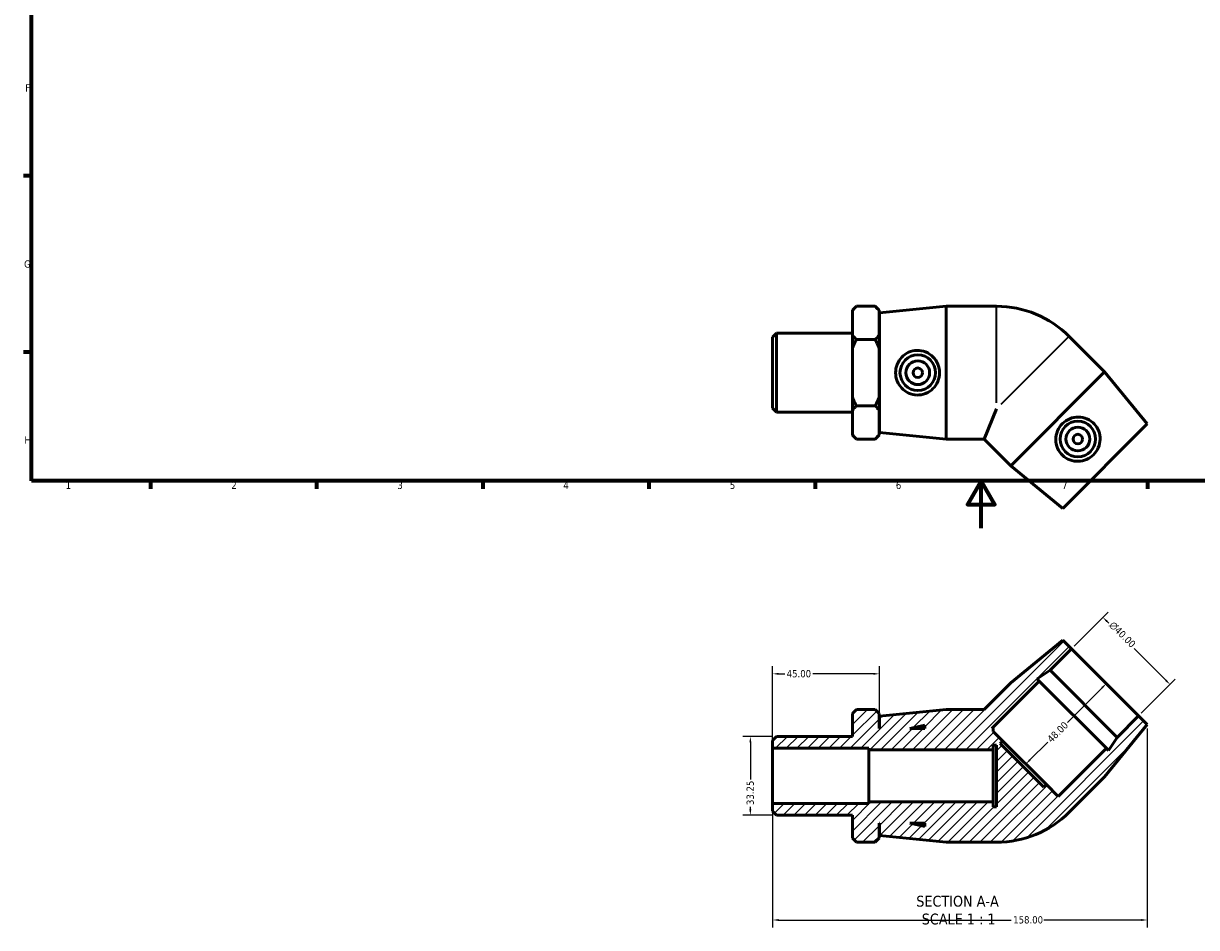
# Model space of a CAD drawing. Header units: millimetres. Extents: x 0 to 895, y -168 to 594.
# Tile 1 of 3: x 17 to 511, y -168 to 213. Entities that reach past the tile are written whole.
import ezdxf

# ---------------------------------------------------------------- set-up
doc = ezdxf.new("R2010")
doc.units = ezdxf.units.MM
for name, color, linetype, lineweight in [('Border (ANSI)', 7, 'Continuous', 70), ('Dimension (ANSI)', 7, 'Continuous', 25), ('Hatch (ANSI)', 7, 'Continuous', 18), ('Symbol (ANSI)', 7, 'Continuous', 25), ('Visible (ANSI)', 7, 'Continuous', 50), ('Visible Narrow (ANSI)', 7, 'Continuous', 35)]:
    doc.layers.add(name, color=color, linetype=linetype, lineweight=lineweight)
doc.styles.add('Label Text (ANSI)', font='tahoma.ttf')
doc.styles.add('Note Text (ANSI)', font='tahoma.ttf')
doc.dimstyles.new('Default - mm (ANSI)', dxfattribs={"dimtxt": 3.048, "dimasz": 2.5, "dimexe": 3.175, "dimexo": 1.6002, "dimgap": 0.8, "dimtad": 0, "dimtoh": 1, "dimrnd": 1e-08, "dimzin": 4, "dimdsep": 46, "dimtxsty": 'Note Text (ANSI)', "dimcen": 0.09, "dimdle": 10, "dimclrd": 256, "dimclre": 256, "dimclrt": 230, "dimadec": 1, "dimazin": 1, "dimtfac": 1, "dimtofl": 0, "dimtmove": 0, "dimatfit": 3, "dimfxl": 1, "dimtolj": 1, "dimtzin": 4, "dimlwd": -1, "dimlwe": -1, "dimarcsym": 0})

# ---------------------------------------------------------------- blocks, each defined once
blk = doc.blocks.new('Borders Default Border')
at = {"layer": 'Border (ANSI)'}
for p, q in [((20, 148.5), (16.55, 148.5)), ((20, 74.25), (16.55, 74.25)), ((70.08, 20), (70.08, 16.55)), ((140.17, 20), (140.17, 16.55)), ((210.25, 20), (210.25, 16.55)), ((280.33, 20), (280.33, 16.55)), ((350.42, 20), (350.42, 16.55)), ((490.58, 20), (490.58, 16.55))]:
    blk.add_line(p, q, dxfattribs=at)
at = {"layer": 'Border (ANSI)', "flags": 128}
for points in [[(20, 20), (20, 574), (821, 574), (821, 20), (20, 20)], [(420.5, 0), (420.5, 20), (414.73, 10), (426.27, 10), (420.5, 20)]]:
    blk.add_lwpolyline(points, dxfattribs=at)
at = {"layer": 'Border (ANSI)', "color": 230, "true_color": 0xff0080, "char_height": 3.05, "attachment_point": 7, "style": 'Note Text (ANSI)'}
for s, insert in [('F', (17.29, 184.1)), ('G', (16.81, 109.79)), ('H', (16.97, 35.6)), ('1', (34.35, 16.55)), ('2', (104.2, 16.55)), ('3', (174.26, 16.49)), ('4', (244.23, 16.55)), ('5', (314.48, 16.49)), ('6', (384.49, 16.49)), ('7', (454.6, 16.55))]:
    blk.add_mtext(s, dxfattribs=dict(at, insert=insert))
blk = doc.blocks.new('*D7')
at = {"layer": 'Defpoints', "color": 0, "transparency": 16777216}
for p in [(334.19, -87.81), (323.13, -121.06), (334.19, -121.06)]:
    blk.add_point(p, dxfattribs=at)
at = {"layer": 'Dimension (ANSI)', "transparency": 16777216}
for p, q in [((332.59, -87.81), (319.95, -87.81)), ((323.13, -90.31), (323.13, -105.95)), ((323.13, -118.56), (323.13, -117.55)), ((332.59, -121.06), (319.95, -121.06))]:
    blk.add_line(p, q, dxfattribs=at)
for points in [[(322.71, -90.31), (323.54, -90.31), (323.13, -87.81)], [(322.71, -118.56), (323.54, -118.56), (323.13, -121.06)]]:
    blk.add_solid(points, dxfattribs=at)
at = {"layer": 'Dimension (ANSI)', "color": 230, "true_color": 0xff0080, "transparency": 16777216, "insert": (321.54, -116.75), "char_height": 3.048, "attachment_point": 1, "rotation": 90, "style": 'Note Text (ANSI)'}
blk.add_mtext('\\A1;33.25', dxfattribs=at)
blk = doc.blocks.new('*D8')
at = {"layer": 'Defpoints', "color": 0, "transparency": 16777216}
for p in [(332.53, -61.41), (377.53, -79.24), (332.53, -92.8)]:
    blk.add_point(p, dxfattribs=at)
at = {"layer": 'Dimension (ANSI)', "transparency": 16777216}
for p, q in [((332.53, -91.2), (332.53, -58.24)), ((377.53, -77.64), (377.53, -58.24)), ((335.03, -61.41), (337.65, -61.41)), ((375.03, -61.41), (349.42, -61.41))]:
    blk.add_line(p, q, dxfattribs=at)
for points in [[(335.03, -61), (335.03, -61.83), (332.53, -61.41)], [(375.03, -61), (375.03, -61.83), (377.53, -61.41)]]:
    blk.add_solid(points, dxfattribs=at)
at = {"layer": 'Dimension (ANSI)', "color": 230, "true_color": 0xff0080, "transparency": 16777216, "insert": (338.45, -59.83), "char_height": 3.048, "attachment_point": 1, "style": 'Note Text (ANSI)'}
blk.add_mtext('\\A1;45.00', dxfattribs=at)
blk = doc.blocks.new('*D9')
at = {"layer": 'Defpoints', "color": 0, "transparency": 16777216}
for p in [(471.83, -37.61), (458.57, -50.87), (486.85, -79.15)]:
    blk.add_point(p, dxfattribs=at)
at = {"layer": 'Dimension (ANSI)', "transparency": 16777216}
for p, q in [((459.7, -49.74), (474.08, -35.36)), ((473.6, -39.37), (474.27, -40.04)), ((498.35, -64.12), (484.98, -50.75)), ((487.99, -78.02), (502.36, -63.65))]:
    blk.add_line(p, q, dxfattribs=at)
for points in [[(473.89, -39.08), (473.3, -39.67), (471.83, -37.61)], [(498.64, -63.83), (498.05, -64.42), (500.12, -65.89)]]:
    blk.add_solid(points, dxfattribs=at)
at = {"layer": 'Dimension (ANSI)', "color": 230, "true_color": 0xff0080, "transparency": 16777216, "insert": (476.45, -38.99), "char_height": 3.048, "attachment_point": 1, "rotation": 315, "style": 'Note Text (ANSI)'}
blk.add_mtext('\\A1;\\fAIGDT|b0|i0;\\H3.0480;\\ln\\fTahoma|b0|i0;\\H3.0480;40.00', dxfattribs=at)
blk = doc.blocks.new('*D10')
at = {"layer": 'Defpoints', "color": 0, "transparency": 16777216}
for p in [(472.71, -65.01), (438.77, -98.95), (439.3, -99.48)]:
    blk.add_point(p, dxfattribs=at)
at = {"layer": 'Dimension (ANSI)', "transparency": 16777216}
for p, q in [((471.47, -67.31), (456.9, -81.88)), ((441.07, -97.71), (448.57, -90.21))]:
    blk.add_line(p, q, dxfattribs=at)
for points in [[(471.18, -67.01), (471.77, -67.6), (473.24, -65.54)], [(440.77, -97.42), (441.36, -98.01), (439.3, -99.48)]]:
    blk.add_solid(points, dxfattribs=at)
at = {"layer": 'Dimension (ANSI)', "color": 230, "true_color": 0xff0080, "transparency": 16777216, "insert": (448.01, -88.51), "char_height": 3.048, "attachment_point": 1, "rotation": 45, "style": 'Note Text (ANSI)'}
blk.add_mtext('\\A1;48.00', dxfattribs=at)
blk = doc.blocks.new('*D11')
at = {"layer": 'Defpoints', "color": 0, "transparency": 16777216}
for p in [(490.53, -82.83), (332.53, -116.07), (490.53, -165.22)]:
    blk.add_point(p, dxfattribs=at)
at = {"layer": 'Dimension (ANSI)', "transparency": 16777216}
for p, q in [((490.53, -84.43), (490.53, -168.39)), ((332.53, -117.67), (332.53, -168.39)), ((335.03, -165.22), (433.19, -165.22)), ((488.03, -165.22), (446.87, -165.22))]:
    blk.add_line(p, q, dxfattribs=at)
for points in [[(335.03, -164.8), (335.03, -165.64), (332.53, -165.22)], [(488.03, -164.8), (488.03, -165.64), (490.53, -165.22)]]:
    blk.add_solid(points, dxfattribs=at)
at = {"layer": 'Dimension (ANSI)', "color": 230, "true_color": 0xff0080, "transparency": 16777216, "insert": (433.99, -163.62), "char_height": 3.048, "attachment_point": 1, "style": 'Note Text (ANSI)'}
blk.add_mtext('\\A1;158.00', dxfattribs=at)

msp = doc.modelspace()

# ---------------------------------------------------------------- hatches: boundary and pattern name
at = {"layer": 'Hatch (ANSI)'}
h = msp.add_hatch(dxfattribs=at)
h.set_pattern_fill('ANSI31', color=256, scale=25.4, style=0)
h.set_pattern_definition([(45, (0, 0), (-2.245064, 2.245064), [])])
edge = h.paths.add_edge_path()
edge.add_line((432.937, -65.187), (421.689, -76.436))
edge.add_line((421.689, -76.436), (405.781, -76.436))
edge.add_line((405.781, -76.436), (377.531, -79.236))
edge.add_line((377.531, -79.236), (377.531, -84.436))
edge.add_line((377.531, -84.436), (377.431, -84.436))
edge.add_line((377.431, -84.436), (377.431, -78.116))
edge.add_line((377.431, -78.116), (375.751, -76.436))
edge.add_line((375.751, -76.436), (367.861, -76.436))
edge.add_line((367.861, -76.436), (366.181, -78.116))
edge.add_line((366.181, -78.116), (366.181, -87.811))
edge.add_line((366.181, -87.811), (334.194, -87.811))
edge.add_line((334.194, -87.811), (332.531, -89.474))
edge.add_line((332.531, -89.474), (332.531, -92.799))
edge.add_line((332.531, -92.799), (373.031, -92.799))
edge.add_line((373.031, -92.799), (373.031, -93.436))
edge.add_line((373.031, -93.436), (425.531, -93.436))
edge.add_line((425.531, -93.436), (425.531, -91.436))
edge.add_line((425.531, -91.436), (426.971, -91.436))
edge.add_line((426.971, -91.436), (426.971, -117.436))
edge.add_line((426.971, -117.436), (425.531, -117.436))
edge.add_line((425.531, -117.436), (425.531, -115.436))
edge.add_line((425.531, -115.436), (373.031, -115.436))
edge.add_line((373.031, -115.436), (373.031, -116.073))
edge.add_line((373.031, -116.073), (332.531, -116.073))
edge.add_line((332.531, -116.073), (332.531, -119.398))
edge.add_line((332.531, -119.398), (334.194, -121.06))
edge.add_line((334.194, -121.06), (366.181, -121.06))
edge.add_line((366.181, -121.06), (366.181, -130.756))
edge.add_line((366.181, -130.756), (367.861, -132.436))
edge.add_line((367.861, -132.436), (375.751, -132.436))
edge.add_line((375.751, -132.436), (377.431, -130.756))
edge.add_line((377.431, -130.756), (377.431, -124.436))
edge.add_line((377.431, -124.436), (377.531, -124.436))
edge.add_line((377.531, -124.436), (377.531, -129.636))
edge.add_line((377.531, -129.636), (405.781, -132.436))
edge.add_line((405.781, -132.436), (426.971, -132.436))
edge.add_ellipse((426.971, -89.188), major_axis=(0, -43.247), ratio=1, start_angle=0, end_angle=45)
edge.add_line((457.552, -119.769), (472.535, -104.785))
edge.add_line((472.535, -104.785), (490.531, -82.83))
edge.add_line((490.531, -82.83), (486.854, -79.153))
edge.add_line((486.854, -79.153), (477.803, -88.204))
edge.add_line((477.803, -88.204), (474.24, -93.691))
edge.add_line((474.24, -93.691), (473.278, -92.729))
edge.add_line((473.278, -92.729), (452.913, -113.094))
edge.add_line((452.913, -113.094), (447.963, -108.144))
edge.add_line((447.963, -108.144), (446.945, -109.162))
edge.add_line((446.945, -109.162), (428.56, -90.777))
edge.add_line((428.56, -90.777), (429.579, -89.759))
edge.add_line((429.579, -89.759), (425.531, -85.712))
edge.add_line((425.531, -85.712), (425.531, -84.436))
edge.add_line((425.531, -84.436), (425.003, -84.436))
edge.add_line((425.003, -84.436), (444.994, -64.445))
edge.add_line((444.994, -64.445), (444.032, -63.483))
edge.add_line((444.032, -63.483), (449.519, -59.919))
edge.add_line((449.519, -59.919), (458.57, -50.868))
edge.add_line((458.57, -50.868), (454.893, -47.191))
edge.add_line((454.893, -47.191), (432.937, -65.187))
h.paths.add_polyline_path([(396.731, -125.796), (390.331, -124.436), (396.731, -124.436)], flags=0)
h.paths.add_polyline_path([(390.331, -84.436), (396.731, -83.075), (396.731, -84.436)], flags=0)

# ---------------------------------------------------------------- linework, layer by layer
at = {"layer": 'Visible (ANSI)'}
for p, q in [((366.181, 91.863), (367.861, 93.543)), ((366.181, 91.66), (366.181, 91.863)), ((366.181, 81.426), (366.181, 91.66)), ((375.751, 93.543), (367.861, 93.543)), ((377.431, 91.863), (375.751, 93.543)), ((377.431, 91.863), (377.431, 91.66)), ((377.431, 91.66), (377.431, 81.426)), ((377.531, 90.743), (405.781, 93.543)), ((377.531, 40.343), (377.531, 90.743)), ((405.781, 37.543), (405.781, 93.543)), ((405.781, 93.543), (426.971, 93.543)), ((377.431, 85.543), (377.531, 85.543)), ((332.531, 80.505), (334.194, 82.168)), ((332.531, 50.581), (332.531, 80.505)), ((334.194, 82.168), (334.194, 48.919)), ((334.194, 82.168), (366.181, 82.168)), ((366.181, 75.777), (366.181, 81.426)), ((367.861, 79.543), (375.751, 79.543)), ((377.431, 81.426), (377.431, 75.777)), ((472.535, 65.893), (457.552, 80.876)), ((366.181, 55.309), (366.181, 75.777)), ((377.431, 75.777), (377.431, 55.309)), ((472.535, 65.893), (432.937, 26.295)), ((490.531, 43.937), (472.535, 65.893)), ((366.181, 49.66), (366.181, 55.309)), ((377.431, 55.309), (377.431, 49.66)), ((332.531, 50.581), (334.194, 48.919)), ((366.181, 39.426), (366.181, 49.66)), ((367.861, 51.543), (375.751, 51.543)), ((377.431, 49.66), (377.431, 39.426)), ((426.971, 50.296), (421.689, 37.543)), ((334.194, 48.919), (366.181, 48.919)), ((377.431, 45.543), (377.531, 45.543)), ((377.531, 40.343), (405.781, 37.543)), ((490.531, 43.937), (454.893, 8.299)), ((366.181, 39.223), (366.181, 39.426)), ((366.181, 39.223), (367.861, 37.543)), ((375.751, 37.543), (367.861, 37.543)), ((377.431, 39.223), (375.751, 37.543)), ((377.431, 39.426), (377.431, 39.223)), ((405.781, 37.543), (421.689, 37.543)), ((432.937, 26.295), (421.689, 37.543)), ((454.893, 8.299), (432.937, 26.295)), ((454.893, -47.191), (432.937, -65.187)), ((458.57, -50.868), (454.893, -47.191)), ((449.519, -59.919), (458.57, -50.868)), ((458.57, -50.868), (486.854, -79.153)), ((444.032, -63.483), (449.519, -59.919)), ((444.994, -64.445), (444.032, -63.483)), ((449.519, -59.919), (477.803, -88.204)), ((432.937, -65.187), (421.689, -76.436)), ((425.003, -84.436), (444.994, -64.445)), ((444.994, -64.445), (473.278, -92.729)), ((367.861, -76.436), (366.181, -78.116)), ((366.181, -78.116), (366.181, -87.811)), ((375.751, -76.436), (367.861, -76.436)), ((377.431, -78.116), (375.751, -76.436)), ((377.431, -84.436), (377.431, -78.116)), ((405.781, -76.436), (377.531, -79.236)), ((421.689, -76.436), (405.781, -76.436)), ((486.854, -79.153), (477.803, -88.204)), ((490.531, -82.83), (486.854, -79.153)), ((377.531, -79.236), (377.531, -84.436)), ((390.331, -84.436), (396.731, -83.075)), ((396.731, -83.075), (396.731, -84.436)), ((472.535, -104.785), (490.531, -82.83)), ((334.194, -87.811), (332.531, -89.474)), ((366.181, -87.811), (334.194, -87.811)), ((377.531, -84.436), (377.431, -84.436)), ((396.731, -84.436), (390.331, -84.436)), ((425.531, -84.436), (425.003, -84.436)), ((425.531, -85.712), (425.531, -84.436)), ((429.579, -89.759), (425.531, -85.712)), ((477.803, -88.204), (474.24, -93.691)), ((332.531, -89.474), (332.531, -92.799)), ((332.531, -92.799), (373.031, -92.799)), ((332.531, -116.073), (332.531, -92.799)), ((373.031, -92.799), (373.031, -93.436)), ((373.031, -93.436), (425.531, -93.436)), ((373.031, -115.436), (373.031, -93.436)), ((425.531, -93.436), (425.531, -91.436)), ((425.531, -91.436), (426.971, -91.436)), ((425.531, -115.436), (425.531, -93.436)), ((426.971, -91.436), (426.971, -117.436)), ((428.56, -90.777), (429.579, -89.759)), ((446.945, -109.162), (428.56, -90.777)), ((447.963, -108.144), (429.579, -89.759)), ((473.278, -92.729), (452.913, -113.094)), ((474.24, -93.691), (473.278, -92.729)), ((447.963, -108.144), (446.945, -109.162)), ((452.913, -113.094), (447.963, -108.144)), ((457.552, -119.769), (472.535, -104.785)), ((373.031, -116.073), (332.531, -116.073)), ((332.531, -116.073), (332.531, -119.398)), ((425.531, -115.436), (373.031, -115.436)), ((373.031, -115.436), (373.031, -116.073)), ((425.531, -117.436), (425.531, -115.436)), ((426.971, -117.436), (425.531, -117.436)), ((332.531, -119.398), (334.194, -121.06)), ((334.194, -121.06), (366.181, -121.06)), ((366.181, -121.06), (366.181, -130.756)), ((377.431, -130.756), (377.431, -124.436)), ((377.431, -124.436), (377.531, -124.436)), ((377.531, -124.436), (377.531, -129.636)), ((396.731, -125.796), (390.331, -124.436)), ((390.331, -124.436), (396.731, -124.436)), ((396.731, -124.436), (396.731, -125.796)), ((366.181, -130.756), (367.861, -132.436)), ((375.751, -132.436), (367.861, -132.436)), ((375.751, -132.436), (377.431, -130.756)), ((377.531, -129.636), (405.781, -132.436)), ((405.781, -132.436), (426.971, -132.436))]:
    msp.add_line(p, q, dxfattribs=at)
for centre, radius in [((393.737, 65.543), 7.5), ((393.737, 65.543), 5), ((393.737, 65.543), 2), ((461.253, 37.577), 7.5), ((461.253, 37.577), 5), ((461.253, 37.577), 2)]:
    msp.add_circle(centre, radius, dxfattribs=at)
for centre, start, end in [((426.971, 50.296), 45, 90), ((426.971, -89.188), 270, 315)]:
    msp.add_arc(centre, 43.247, start, end, dxfattribs=at)
for points in [[(366.181, 91.66), (366.891, 92.573), (367.861, 93.543)], [(375.751, 93.543), (376.722, 92.573), (377.431, 91.66)], [(367.861, 79.543), (366.891, 80.514), (366.181, 81.426)], [(366.181, 75.777), (366.891, 77.602), (367.861, 79.543)], [(377.431, 81.426), (376.722, 80.514), (375.751, 79.543)], [(375.751, 79.543), (376.722, 77.602), (377.431, 75.777)], [(367.861, 51.543), (366.891, 53.484), (366.181, 55.309)], [(377.431, 55.309), (376.722, 53.484), (375.751, 51.543)], [(366.181, 49.66), (366.891, 50.573), (367.861, 51.543)], [(375.751, 51.543), (376.722, 50.573), (377.431, 49.66)], [(367.861, 37.543), (366.891, 38.514), (366.181, 39.426)], [(377.431, 39.426), (376.722, 38.514), (375.751, 37.543)]]:
    msp.add_rational_spline(points, [1, 1.00241153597, 1], degree=2, dxfattribs=at)
for points in [[(393.332, 56.132), (392.192, 56.172), (390.981, 56.442), (388.771, 57.446), (387.771, 58.178), (386.197, 59.836), (385.515, 60.879), (384.611, 63.154), (384.389, 64.387), (384.389, 66.699), (384.611, 67.932), (385.515, 70.207), (386.197, 71.25), (387.771, 72.909), (388.771, 73.641), (390.981, 74.644), (392.192, 74.914), (394.564, 74.997), (395.863, 74.778), (398.235, 73.828), (399.31, 73.097), (400.987, 71.418), (401.712, 70.363), (402.681, 68.03), (402.924, 66.751), (402.924, 64.335), (402.681, 63.056), (401.712, 60.723), (400.987, 59.668), (399.31, 57.99), (398.235, 57.259), (395.863, 56.308), (394.564, 56.089), (393.332, 56.132)], [(468.194, 43.946), (468.972, 43.111), (469.637, 42.063), (470.49, 39.791), (470.679, 38.567), (470.62, 36.281), (470.364, 35.061), (469.395, 32.813), (468.68, 31.784), (467.046, 30.15), (466.017, 29.435), (463.769, 28.466), (462.549, 28.21), (460.263, 28.151), (459.039, 28.34), (456.767, 29.193), (455.719, 29.858), (453.983, 31.477), (453.219, 32.55), (452.214, 34.9), (451.971, 36.177), (451.972, 38.55), (452.206, 39.808), (453.17, 42.143), (453.902, 43.219), (455.611, 44.928), (456.687, 45.66), (459.022, 46.624), (460.28, 46.858), (462.653, 46.859), (463.93, 46.616), (466.28, 45.611), (467.353, 44.847), (468.194, 43.946)]]:
    msp.add_open_spline(points, degree=3, knots=[0, 0, 0, 0, 0.3438727, 0.3438727, 0.6877455, 0.6877455, 1.0345169, 1.0345169, 1.3812883, 1.3812883, 1.7280597, 1.7280597, 2.0748311, 2.0748311, 2.4187039, 2.4187039, 2.7625766, 2.7625766, 3.133936, 3.133936, 3.5052954, 3.5052954, 3.8677799, 3.8677799, 4.2302644, 4.2302644, 4.592749, 4.592749, 4.9552335, 4.9552335, 5.3265929, 5.3265929, 5.6979523, 5.6979523, 5.6979523, 5.6979523], dxfattribs=at)
at = {"layer": 'Visible Narrow (ANSI)'}
for p, q in [((426.971, 52.899), (426.971, 93.382)), ((457.438, 80.762), (428.812, 52.137))]:
    msp.add_line(p, q, dxfattribs=at)

# ---------------------------------------------------------------- block references
msp.add_blockref('Borders Default Border', (0, 0))

# ---------------------------------------------------------------- texts
at = {"layer": 'Symbol (ANSI)', "char_height": 4.572, "attachment_point": 7, "style": 'Label Text (ANSI)'}
for s, insert in [('SECTION A-A', (393.107, -159.665)), ('SCALE 1 : 1', (395.426, -167.178))]:
    msp.add_mtext(s, dxfattribs=dict(at, insert=insert))

# ---------------------------------------------------------------- dimensions: what is measured, and where the dimension line sits
at = {"layer": 'Dimension (ANSI)'}
dim = msp.add_linear_dim(base=(471.831, -37.607), p1=(486.854, -79.153), p2=(458.57, -50.868), angle=315, text='\\fAIGDT|b0|i0;\\H3.0480;\\ln\\fTahoma|b0|i0;\\H3.0480;<>', dimstyle='Default - mm (ANSI)', override={"dimtoh": 0, "dimdec": 2, "dimtp": 0, "dimtm": 0, "dimtdec": 2, "dimatfit": 1}, dxfattribs=at)
dim.commit()
dim.dimension.update_dxf_attribs({"geometry": '*D9', "text_midpoint": (479.621, -45.398), "dimtype": 160})
for base, p1, p2, angle, override, picture, middle in [((332.531, -61.413), (377.531, -79.236), (332.531, -92.799), 180, {"dimtoh": 0, "dimdec": 2, "dimtp": 0, "dimtm": 0, "dimtdec": 2, "dimatfit": 1}, '*D8', (343.531, -61.413)), ((439.299, -99.479), (472.712, -65.01), (438.771, -98.952), 225, {"dimtoh": 0, "dimdec": 2, "dimse1": 1, "dimse2": 1, "dimtp": 0, "dimtm": 0, "dimtdec": 2, "dimatfit": 1}, '*D10', (452.734, -86.044)), ((490.531, -165.219), (332.531, -116.073), (490.531, -82.83), 180, {"dimtoh": 0, "dimdec": 2, "dimtp": 0, "dimtm": 0, "dimtdec": 2, "dimatfit": 1}, '*D11', (440.031, -165.219)), ((323.128, -121.06), (334.194, -87.811), (334.194, -121.06), 90, {"dimtoh": 0, "dimdec": 2, "dimtp": 0, "dimtm": 0, "dimtdec": 2, "dimatfit": 1}, '*D7', (323.128, -111.751))]:
    dim = msp.add_linear_dim(base=base, p1=p1, p2=p2, angle=angle, dimstyle='Default - mm (ANSI)', override=override, dxfattribs=at)
    dim.commit()
    dim.dimension.update_dxf_attribs({"geometry": picture, "text_midpoint": middle, "dimtype": 160})

doc.saveas('drawing.dxf')
